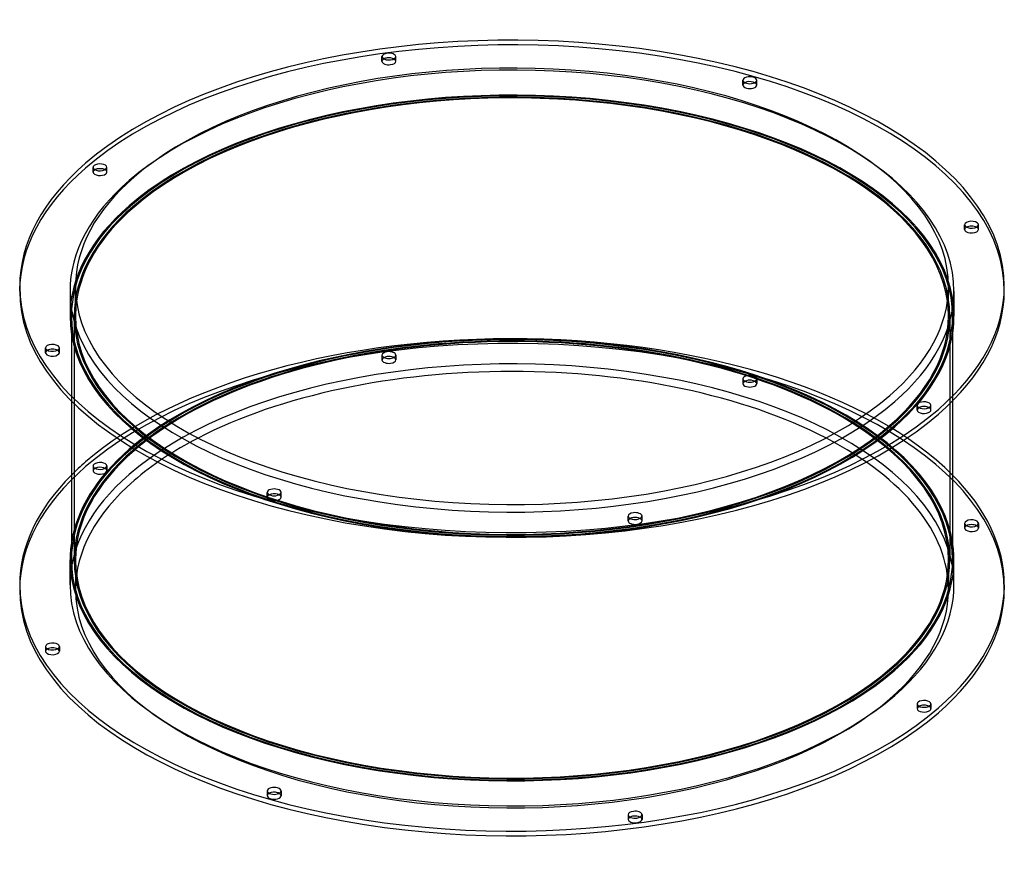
# Model space of a CAD drawing. Header units: millimetres. Extents: x -357 to 357, y -193 to 413.
import ezdxf

# ---------------------------------------------------------------- set-up
doc = ezdxf.new("R2010")
doc.units = ezdxf.units.MM
doc.layers.add('HIDDEN', color=7, linetype='Continuous')
doc.layers.add('THICK', color=7, linetype='Continuous')

msp = doc.modelspace()

# ---------------------------------------------------------------- linework, layer by layer
at = {"layer": 'HIDDEN'}
for p, q in [((-94.29, 383.13), (-94.29, 386.59)), ((-84.29, 383.13), (-84.29, 386.59)), ((167.5, 365.9), (167.5, 369.36)), ((177.5, 365.9), (177.5, 369.36)), ((-303.78, 302.76), (-303.78, 306.22)), ((-293.78, 302.76), (-293.78, 306.22)), ((328.24, 261.15), (328.24, 264.62)), ((338.24, 261.15), (338.24, 264.62)), ((-320.5, 216.51), (-320.5, 198.32)), ((-316.5, 198.32), (-316.5, 219.97)), ((316.5, 198.32), (316.5, 219.97)), ((320.5, 216.51), (320.5, 198.32)), ((-319.5, 198.32), (-319.5, 136.87)), ((-317.5, 198.32), (-317.5, 21.65)), ((317.5, 198.32), (317.5, 21.65)), ((319.5, 198.32), (319.5, 136.87)), ((-338.24, 171.86), (-338.24, 175.32)), ((-328.24, 171.86), (-328.24, 175.32)), ((-94.29, 170.09), (-94.29, 166.62)), ((-84.29, 170.09), (-84.29, 166.62)), ((167.5, 152.85), (167.5, 149.39)), ((177.5, 152.85), (177.5, 149.39)), ((293.78, 130.26), (293.78, 133.72)), ((303.78, 130.26), (303.78, 133.72)), ((-303.78, 89.71), (-303.78, 86.25)), ((-293.78, 89.71), (-293.78, 86.25)), ((-177.5, 67.12), (-177.5, 70.58)), ((-167.5, 67.12), (-167.5, 70.58)), ((84.29, 49.88), (84.29, 53.35)), ((94.29, 49.88), (94.29, 53.35)), ((328.24, 48.11), (328.24, 44.65)), ((338.24, 48.11), (338.24, 44.65)), ((-316.5, 21.65), (-316.5, 0)), ((316.5, 21.65), (316.5, 0)), ((-338.24, -41.18), (-338.24, -44.65)), ((-328.24, -41.18), (-328.24, -44.65)), ((293.78, -82.79), (293.78, -86.25)), ((303.78, -82.79), (303.78, -86.25)), ((-177.5, -145.93), (-177.5, -149.39)), ((-167.5, -145.93), (-167.5, -149.39)), ((84.29, -163.16), (84.29, -166.62)), ((94.29, -163.16), (94.29, -166.62))]:
    msp.add_line(p, q, dxfattribs=at)
for centre, major_axis, start_param, end_param in [((0, 216.51), (357, 0), 0, 2.617994), ((0, 216.51), (-320.5, 0), 3.141591, 5.759587), ((-89.29, 383.13), (5, 0), 2.376202, 3.141499), ((-89.29, 383.13), (5, 0), 3.141499, 4.974188), ((-89.29, 383.13), (5, 0), -1.308997, -0.000094), ((-89.29, 383.13), (5, 0), -0.000094, 0.765391), ((0, 198.32), (-320.5, 0), 3.141591, 5.759587), ((0, 198.32), (-319.5, 0), 3.141591, 5.759587), ((0, 198.32), (317.5, 0), -0.000001, 2.617994), ((172.5, 365.9), (5, 0), 2.376202, 3.141624), ((172.5, 365.9), (5, 0), -3.141561, -2.094395), ((172.5, 365.9), (5, 0), -2.094395, 0.000031), ((172.5, 365.9), (5, 0), 0.000031, 0.765391), ((0, 216.51), (357, 0), 2.617994, 3.141593), ((-298.78, 302.76), (5, 0), 2.617994, 3.141499), ((-298.78, 302.76), (5, 0), 3.141499, 5.759587), ((-298.78, 302.76), (5, 0), 2.376202, 2.617994), ((-298.78, 302.76), (5, 0), -0.000094, 0.765391), ((-298.78, 302.76), (5, 0), -0.523599, -0.000094), ((0, 216.51), (-320.5, 0), -0.523599, -0.000001), ((0, 198.32), (-320.5, 0), -0.523599, -0.000001), ((0, 198.32), (-319.5, 0), -0.523599, -0.000001), ((0, 198.32), (317.5, 0), 2.617994, 3.141591), ((333.24, 261.15), (5, 0), 2.376202, 3.14162), ((333.24, 261.15), (5, 0), -3.141566, -2.879793), ((333.24, 261.15), (5, 0), -2.879793, 0.000027), ((333.24, 261.15), (5, 0), 0.261799, 0.765391), ((333.24, 261.15), (5, 0), 0.000027, 0.261799), ((0, 216.51), (-320.5, 0), -0.000001, 2.617994), ((0, 216.51), (-320.5, 0), 2.617994, 3.141591), ((0, 198.32), (316.5, 0), 3.073133, 3.141591), ((0, 198.32), (316.5, 0), -0.000001, 0.06846), ((0, 198.32), (-320.5, 0), -0.000001, 2.617994), ((0, 198.32), (-319.5, 0), -0.000001, 2.617994), ((0, 198.32), (317.5, 0), 3.141591, 5.759587), ((0, 198.32), (316.5, 0), 3.141591, 5.759587), ((0, 0), (-357, 0), -3.141592, -0.523599), ((0, 21.65), (320.5, 0), 0.079016, 2.617994), ((0, 21.65), (319.5, 0), -0.000001, 2.617994), ((0, 198.32), (316.5, 0), -0.523599, -0.000001), ((0, 198.32), (317.5, 0), -0.523599, -0.000001), ((0, 198.32), (-319.5, 0), 2.617994, 3.141591), ((0, 198.32), (-320.5, 0), 2.617994, 3.141591), ((0, 3.46), (-357, 0), -2.679133, -0.523599), ((-333.24, 171.86), (5, 0), 2.376202, 3.14162), ((-333.24, 171.86), (5, 0), -3.141566, -2.879793), ((-333.24, 171.86), (5, 0), -2.879793, 0.000027), ((-333.24, 171.86), (5, 0), 0.261799, 0.765391), ((-333.24, 171.86), (5, 0), 0.000027, 0.261799), ((0, 3.46), (320.5, 0), -0.000001, 2.617994), ((-89.29, 170.09), (-5, 0), -1.308997, -0.000094), ((-89.29, 170.09), (-5, 0), 3.141499, 4.974188), ((-89.29, 170.09), (-5, 0), -0.000094, 1.832596), ((-89.29, 166.62), (5, 0), 1.832596, 3.141499), ((-89.29, 166.62), (5, 0), 3.141499, 4.974188), ((-89.29, 166.62), (5, 0), -0.000094, 1.832596), ((-89.29, 170.09), (-5, 0), 1.832596, 3.141499), ((-89.29, 166.62), (5, 0), -1.308997, -0.000094), ((172.5, 152.85), (-5, 0), -2.094395, 0.000031), ((172.5, 152.85), (-5, 0), 0.000031, 1.047198), ((172.5, 149.39), (5, 0), 1.047198, 3.141624), ((172.5, 152.85), (-5, 0), 1.047198, 3.141624), ((172.5, 152.85), (-5, 0), -3.141561, -2.094395), ((172.5, 149.39), (5, 0), 0.000031, 1.047198), ((172.5, 149.39), (5, 0), -3.141561, -2.094395), ((172.5, 149.39), (5, 0), -2.094395, 0.000031), ((298.78, 130.26), (5, 0), 2.617994, 3.141499), ((298.78, 130.26), (5, 0), 3.141499, 5.759587), ((298.78, 130.26), (5, 0), 2.376202, 2.617994), ((298.78, 130.26), (5, 0), -0.000094, 0.765391), ((298.78, 130.26), (5, 0), -0.523599, -0.000094), ((0, 21.65), (-317.5, 0), -0.677884, -0.523599), ((0, 21.65), (-316.5, 0), -0.677187, -0.523599), ((0, 21.65), (-316.5, 0), 3.141591, 3.818779), ((0, 21.65), (-317.5, 0), 3.141591, 3.819477), ((0, 0), (316.5, 0), 2.37316, 2.617994), ((0, 0), (316.5, 0), -0.000001, 0.768433), ((0, 21.65), (320.5, 0), 2.617994, 3.062577), ((0, 21.65), (319.5, 0), 2.617994, 3.141591), ((0, 21.65), (-317.5, 0), -0.523599, -0.000001), ((0, 21.65), (-316.5, 0), -0.523599, -0.000001), ((0, 0), (-357, 0), -0.523599, 0), ((0, 3.46), (-357, 0), -0.523599, -0.462459), ((-298.78, 89.71), (-5, 0), -0.523599, -0.000094), ((-298.78, 89.71), (-5, 0), -0.000094, 2.617994), ((-298.78, 86.25), (5, 0), 2.617994, 3.141499), ((-298.78, 86.25), (5, 0), 3.141499, 5.759587), ((-298.78, 89.71), (-5, 0), 3.141499, 5.759587), ((-298.78, 86.25), (5, 0), -0.000094, 2.617994), ((-298.78, 89.71), (-5, 0), 2.617994, 3.141499), ((-298.78, 86.25), (5, 0), -0.523599, -0.000094), ((0, 3.46), (320.5, 0), 2.617994, 3.141591), ((0, 0), (316.5, 0), 2.617994, 3.141591), ((-172.5, 67.12), (5, 0), 2.376202, 3.141624), ((-172.5, 67.12), (5, 0), -3.141561, -2.094395), ((-172.5, 67.12), (5, 0), -2.094395, 0.000031), ((-172.5, 67.12), (5, 0), 0.000031, 0.765391), ((89.29, 49.88), (5, 0), 2.376202, 3.141499), ((89.29, 49.88), (5, 0), -0.000094, 0.765391), ((89.29, 49.88), (5, 0), 3.141499, 4.974188), ((89.29, 49.88), (5, 0), -1.308997, -0.000094), ((333.24, 44.65), (5, 0), 2.376202, 3.14162), ((333.24, 44.65), (5, 0), -3.141566, -2.879793), ((333.24, 44.65), (5, 0), -2.879793, 0.000027), ((333.24, 44.65), (5, 0), 0.261799, 0.765391), ((333.24, 44.65), (5, 0), 0.000027, 0.261799), ((0, 21.65), (-317.5, 0), -0.000001, 2.617994), ((0, 21.65), (-316.5, 0), -0.000001, 2.617994), ((0, 21.65), (-316.5, 0), 2.617994, 3.141591), ((0, 21.65), (-317.5, 0), 2.617994, 3.141591), ((0, 0), (316.5, 0), 3.141591, 5.759587), ((0, 0), (316.5, 0), -0.523599, -0.000001), ((-333.24, -44.65), (5, 0), 2.376202, 3.14162), ((-333.24, -44.65), (5, 0), -3.141566, -2.879793), ((-333.24, -44.65), (5, 0), -2.879793, 0.000027), ((-333.24, -44.65), (5, 0), 0.261799, 0.765391), ((-333.24, -44.65), (5, 0), 0.000027, 0.261799), ((298.78, -86.25), (5, 0), 2.617994, 3.141499), ((298.78, -86.25), (5, 0), 2.376202, 2.617994), ((298.78, -86.25), (5, 0), -0.000094, 0.765391), ((298.78, -86.25), (5, 0), 3.141499, 5.759587), ((298.78, -86.25), (5, 0), -0.523599, -0.000094), ((-172.5, -149.39), (5, 0), 2.376202, 3.141624), ((-172.5, -149.39), (5, 0), -3.141561, -2.094395), ((-172.5, -149.39), (5, 0), -2.094395, 0.000031), ((-172.5, -149.39), (5, 0), 0.000031, 0.765391), ((89.29, -166.62), (5, 0), 2.376202, 3.141499), ((89.29, -166.62), (5, 0), 3.141499, 4.974188), ((89.29, -166.62), (5, 0), -1.308997, -0.000094), ((89.29, -166.62), (5, 0), -0.000094, 0.765391)]:
    msp.add_ellipse(centre, major_axis=major_axis, ratio=0.5, start_param=start_param, end_param=end_param, dxfattribs=at)
at = {"layer": 'THICK'}
for p, q in [((-357, 216.51), (-357, 219.97)), ((357, 216.51), (357, 219.97)), ((-319.5, 136.87), (-319.5, 21.65)), ((319.5, 136.87), (319.5, 21.65)), ((-320.5, 3.46), (-320.5, 21.65)), ((320.5, 3.46), (320.5, 21.65)), ((-357, 3.46), (-357, 0)), ((357, 3.46), (357, 0))]:
    msp.add_line(p, q, dxfattribs=at)
for centre, major_axis, start_param, end_param in [((0, 219.97), (357, 0), 0, 2.617994), ((0, 219.97), (-316.5, 0), 3.141591, 5.759587), ((-89.29, 386.59), (-5, 0), -1.308997, -0.000094), ((-89.29, 386.59), (-5, 0), -0.000094, 1.832596), ((-89.29, 386.59), (-5, 0), 3.141499, 4.974188), ((-89.29, 383.13), (5, 0), 0.765391, 1.832596), ((-89.29, 386.59), (-5, 0), 1.832596, 3.141499), ((-89.29, 383.13), (5, 0), 1.832596, 2.376202), ((172.5, 369.36), (-5, 0), -2.094395, 0.000031), ((172.5, 369.36), (-5, 0), -3.141561, -2.094395), ((0, 198.32), (316.5, 0), 0.06846, 2.617994), ((172.5, 369.36), (-5, 0), 0.000031, 1.047198), ((172.5, 365.9), (5, 0), 1.047198, 2.376202), ((172.5, 369.36), (-5, 0), 1.047198, 3.141624), ((172.5, 365.9), (5, 0), 0.765391, 1.047198), ((0, 219.97), (357, 0), 2.617994, 3.141593), ((-298.78, 306.22), (-5, 0), -0.523599, -0.000094), ((-298.78, 306.22), (-5, 0), 3.141499, 5.759587), ((-298.78, 306.22), (-5, 0), -0.000094, 2.617994), ((-298.78, 302.76), (5, 0), 0.765391, 2.376202), ((-298.78, 306.22), (-5, 0), 2.617994, 3.141499), ((0, 219.97), (-316.5, 0), -0.523599, -0.000001), ((0, 198.32), (316.5, 0), 2.617994, 3.073133), ((333.24, 264.62), (-5, 0), -2.879793, 0.000027), ((333.24, 264.62), (-5, 0), 0.000027, 0.261799), ((333.24, 264.62), (-5, 0), 0.261799, 3.14162), ((333.24, 264.62), (-5, 0), -3.141566, -2.879793), ((333.24, 261.15), (5, 0), 0.765391, 2.376202), ((0, 219.97), (357, 0), -3.141592, -0.523599), ((0, 216.51), (357, 0), -3.141592, -0.523599), ((0, 219.97), (-316.5, 0), -0.000001, 2.617994), ((0, 219.97), (-316.5, 0), 2.617994, 3.141591), ((0, 219.97), (357, 0), -0.523599, 0), ((0, 216.51), (357, 0), -0.523599, 0), ((0, 21.65), (-317.5, 0), -2.463708, -0.677884), ((0, 21.65), (-316.5, 0), -2.464406, -0.677187), ((-333.24, 175.32), (-5, 0), -2.879793, 0.000027), ((-333.24, 175.32), (-5, 0), 0.000027, 0.261799), ((-333.24, 175.32), (-5, 0), 0.261799, 3.14162), ((-333.24, 171.86), (5, 0), 0.765391, 2.376202), ((-333.24, 175.32), (-5, 0), -3.141566, -2.879793), ((0, 0), (316.5, 0), 0.768433, 2.37316), ((298.78, 133.72), (-5, 0), 3.141499, 5.759587), ((298.78, 133.72), (-5, 0), -0.523599, -0.000094), ((298.78, 133.72), (-5, 0), -0.000094, 2.617994), ((298.78, 130.26), (5, 0), 0.765391, 2.376202), ((298.78, 133.72), (-5, 0), 2.617994, 3.141499), ((0, 3.46), (-357, 0), -0.462459, 0), ((0, 3.46), (-357, 0), -3.141592, -2.679133), ((-172.5, 70.58), (-5, 0), -2.094395, 0.000031), ((-172.5, 70.58), (-5, 0), -3.141561, -2.094395), ((-172.5, 70.58), (-5, 0), 0.000031, 1.047198), ((-172.5, 67.12), (5, 0), 1.047198, 2.376202), ((-172.5, 70.58), (-5, 0), 1.047198, 3.141624), ((-172.5, 67.12), (5, 0), 0.765391, 1.047198), ((89.29, 53.35), (-5, 0), -1.308997, -0.000094), ((89.29, 53.35), (-5, 0), -0.000094, 1.832596), ((89.29, 49.88), (5, 0), 1.832596, 2.376202), ((89.29, 53.35), (-5, 0), 3.141499, 4.974188), ((89.29, 49.88), (5, 0), 0.765391, 1.832596), ((89.29, 53.35), (-5, 0), 1.832596, 3.141499), ((333.24, 48.11), (-5, 0), -2.879793, 0.000027), ((333.24, 48.11), (-5, 0), 0.000027, 0.261799), ((333.24, 48.11), (-5, 0), 0.261799, 3.14162), ((333.24, 44.65), (5, 0), 0.765391, 2.376202), ((333.24, 48.11), (-5, 0), -3.141566, -2.879793), ((0, 21.65), (320.5, 0), 3.062577, 3.141591), ((0, 21.65), (320.5, 0), -0.000001, 0.079016), ((0, 21.65), (320.5, 0), 3.141591, 5.759587), ((0, 21.65), (319.5, 0), 3.141591, 5.759587), ((0, 21.65), (319.5, 0), -0.523599, -0.000001), ((0, 21.65), (320.5, 0), -0.523599, -0.000001), ((0, 3.46), (-357, 0), 0, 2.617994), ((0, 3.46), (320.5, 0), 3.141591, 5.759587), ((0, 3.46), (320.5, 0), -0.523599, -0.000001), ((0, 3.46), (-357, 0), 2.617994, 3.141593), ((0, 0), (-357, 0), 2.617994, 3.141593), ((0, 0), (-357, 0), 0, 2.617994), ((-333.24, -41.18), (-5, 0), -2.879793, 0.000027), ((-333.24, -41.18), (-5, 0), 0.000027, 0.261799), ((-333.24, -41.18), (-5, 0), 0.261799, 3.14162), ((-333.24, -44.65), (5, 0), 0.765391, 2.376202), ((-333.24, -41.18), (-5, 0), -3.141566, -2.879793), ((298.78, -82.79), (-5, 0), -0.523599, -0.000094), ((298.78, -82.79), (-5, 0), -0.000094, 2.617994), ((298.78, -82.79), (-5, 0), 3.141499, 5.759587), ((298.78, -86.25), (5, 0), 0.765391, 2.376202), ((298.78, -82.79), (-5, 0), 2.617994, 3.141499), ((-172.5, -145.93), (-5, 0), -2.094395, 0.000031), ((-172.5, -145.93), (-5, 0), 0.000031, 1.047198), ((-172.5, -149.39), (5, 0), 1.047198, 2.376202), ((-172.5, -145.93), (-5, 0), 1.047198, 3.141624), ((-172.5, -145.93), (-5, 0), -3.141561, -2.094395), ((-172.5, -149.39), (5, 0), 0.765391, 1.047198), ((89.29, -163.16), (-5, 0), -1.308997, -0.000094), ((89.29, -163.16), (-5, 0), -0.000094, 1.832596), ((89.29, -166.62), (5, 0), 1.832596, 2.376202), ((89.29, -163.16), (-5, 0), 3.141499, 4.974188), ((89.29, -166.62), (5, 0), 0.765391, 1.832596), ((89.29, -163.16), (-5, 0), 1.832596, 3.141499)]:
    msp.add_ellipse(centre, major_axis=major_axis, ratio=0.5, start_param=start_param, end_param=end_param, dxfattribs=at)

doc.saveas('drawing.dxf')
